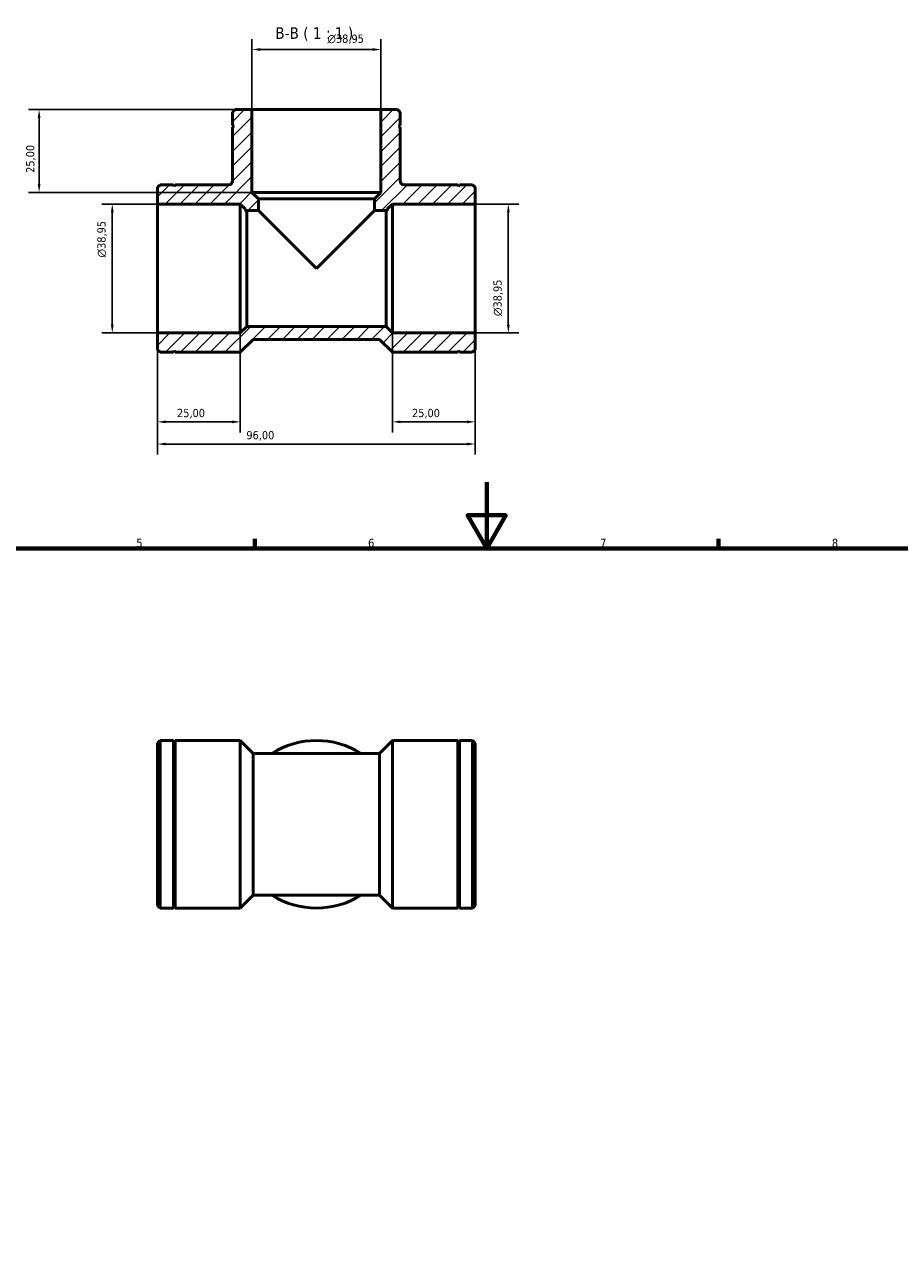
# Model space of a CAD drawing. Header units: millimetres. Extents: x 0 to 905, y 0 to 732.
# Tile 4 of 5: x 281 to 545, y 364 to 732. Entities that reach past the tile are written whole.
import ezdxf

# ---------------------------------------------------------------- set-up
doc = ezdxf.new("R2010")
doc.units = ezdxf.units.MM
for name, color, linetype, lineweight in [('Border (ISO)', 7, 'Continuous', 70), ('Dimension (ISO)', 7, 'Continuous', 25), ('Hatch (ISO)', 7, 'Continuous', 18), ('Symbol (ISO)', 7, 'Continuous', 25), ('Visible (ISO)', 7, 'Continuous', 50)]:
    doc.layers.add(name, color=color, linetype=linetype, lineweight=lineweight)
doc.styles.add('Label Text (ISO)', font='tahoma.ttf')
doc.styles.add('Note Text (ISO)', font='tahoma.ttf')
doc.dimstyles.new('Default (ISO)', dxfattribs={"dimtxt": 2.5, "dimasz": 2.5, "dimexe": 3.175, "dimexo": 0, "dimgap": 0.762, "dimtad": 1, "dimrnd": 1e-08, "dimzin": 0, "dimtxsty": 'Note Text (ISO)', "dimcen": 0.09, "dimdle": 10, "dimclrd": 256, "dimclre": 256, "dimclrt": 232, "dimazin": 0, "dimtfac": 1.40208, "dimtmove": 0, "dimatfit": 3, "dimfxl": 1, "dimtolj": 1, "dimtzin": 0, "dimlwd": -1, "dimlwe": -1, "dimarcsym": 0})

# ---------------------------------------------------------------- blocks, each defined once
blk = doc.blocks.new('Borders Default Border')
at = {"layer": 'Border (ISO)'}
for p, q in [((350.42, 574), (350.42, 576.9)), ((490.58, 574), (490.58, 576.9))]:
    blk.add_line(p, q, dxfattribs=at)
at = {"layer": 'Border (ISO)', "flags": 128}
for points in [[(420.5, 594), (420.5, 574), (414.73, 584), (426.27, 584), (420.5, 574)], [(20, 20), (20, 574), (821, 574), (821, 20), (20, 20)]]:
    blk.add_lwpolyline(points, dxfattribs=at)
at = {"layer": 'Border (ISO)', "color": 232, "true_color": 0xca0064, "char_height": 2.5, "attachment_point": 7, "style": 'Note Text (ISO)'}
for s, insert in [('5', (314.64, 574.35)), ('6', (384.66, 574.35)), ('7', (454.77, 574.4)), ('8', (524.81, 574.34))]:
    blk.add_mtext(s, dxfattribs=dict(at, insert=insert))
blk = doc.blocks.new('*D7')
at = {"layer": 'Defpoints', "color": 0, "transparency": 16777216}
for p in [(349.56, 706.57), (285.24, 681.57), (349.56, 681.57)]:
    blk.add_point(p, dxfattribs=at)
at = {"layer": 'Dimension (ISO)', "transparency": 16777216}
for p, q in [((349.56, 706.57), (282.07, 706.57)), ((285.24, 704.07), (285.24, 684.07)), ((349.56, 681.57), (282.07, 681.57))]:
    blk.add_line(p, q, dxfattribs=at)
for points in [[(284.83, 704.07), (285.66, 704.07), (285.24, 706.57)], [(284.83, 684.07), (285.66, 684.07), (285.24, 681.57)]]:
    blk.add_solid(points, dxfattribs=at)
at = {"layer": 'Dimension (ISO)', "color": 232, "true_color": 0xca0064, "transparency": 16777216, "insert": (281.31, 687.46), "char_height": 2.5, "attachment_point": 1, "rotation": 90, "style": 'Note Text (ISO)'}
blk.add_mtext('\\A1;25,00', dxfattribs=at)
blk = doc.blocks.new('*D8')
at = {"layer": 'Defpoints', "color": 0, "transparency": 16777216}
for p in [(307.36, 678.05), (321.03, 678.05), (321.03, 639.09)]:
    blk.add_point(p, dxfattribs=at)
at = {"layer": 'Dimension (ISO)', "transparency": 16777216}
for p, q in [((321.03, 678.05), (304.19, 678.05)), ((307.36, 641.59), (307.36, 675.55)), ((321.03, 639.09), (304.19, 639.09))]:
    blk.add_line(p, q, dxfattribs=at)
for points in [[(306.94, 675.55), (307.78, 675.55), (307.36, 678.05)], [(306.94, 641.59), (307.78, 641.59), (307.36, 639.09)]]:
    blk.add_solid(points, dxfattribs=at)
at = {"layer": 'Dimension (ISO)', "color": 232, "true_color": 0xca0064, "transparency": 16777216, "insert": (302.84, 661.89), "char_height": 2.5, "attachment_point": 1, "rotation": 90, "style": 'Note Text (ISO)'}
blk.add_mtext('\\A1;\\fAIGDT|b0|i0;\\H2.5000;\\ln\\fTahoma|b0|i0;\\H2.5000;38,95', dxfattribs=at)
blk = doc.blocks.new('*D9')
at = {"layer": 'Defpoints', "color": 0, "transparency": 16777216}
for p in [(417.03, 678.05), (417.03, 639.09), (427.03, 639.09)]:
    blk.add_point(p, dxfattribs=at)
at = {"layer": 'Dimension (ISO)', "transparency": 16777216}
for p, q in [((417.03, 678.05), (430.21, 678.05)), ((427.03, 675.55), (427.03, 641.59)), ((417.03, 639.09), (430.21, 639.09))]:
    blk.add_line(p, q, dxfattribs=at)
for points in [[(426.61, 675.55), (427.45, 675.55), (427.03, 678.05)], [(426.61, 641.59), (427.45, 641.59), (427.03, 639.09)]]:
    blk.add_solid(points, dxfattribs=at)
at = {"layer": 'Dimension (ISO)', "color": 232, "true_color": 0xca0064, "transparency": 16777216, "insert": (422.51, 644.18), "char_height": 2.5, "attachment_point": 1, "rotation": 90, "style": 'Note Text (ISO)'}
blk.add_mtext('\\A1;\\fAIGDT|b0|i0;\\H2.5000;\\ln\\fTahoma|b0|i0;\\H2.5000;38,95', dxfattribs=at)
blk = doc.blocks.new('*D10')
at = {"layer": 'Defpoints', "color": 0, "transparency": 16777216}
for p in [(392.03, 639.09), (417.03, 639.09), (392.03, 612.22)]:
    blk.add_point(p, dxfattribs=at)
at = {"layer": 'Dimension (ISO)', "transparency": 16777216}
for p, q in [((392.03, 639.09), (392.03, 609.04)), ((417.03, 639.09), (417.03, 609.04)), ((414.53, 612.22), (394.53, 612.22))]:
    blk.add_line(p, q, dxfattribs=at)
for points in [[(394.53, 612.63), (394.53, 611.8), (392.03, 612.22)], [(414.53, 612.63), (414.53, 611.8), (417.03, 612.22)]]:
    blk.add_solid(points, dxfattribs=at)
at = {"layer": 'Dimension (ISO)', "color": 232, "true_color": 0xca0064, "transparency": 16777216, "insert": (397.92, 616.15), "char_height": 2.5, "attachment_point": 1, "style": 'Note Text (ISO)'}
blk.add_mtext('\\A1;25,00', dxfattribs=at)
blk = doc.blocks.new('*D11')
at = {"layer": 'Defpoints', "color": 0, "transparency": 16777216}
for p in [(321.03, 639.09), (346.03, 639.09), (321.03, 612.22)]:
    blk.add_point(p, dxfattribs=at)
at = {"layer": 'Dimension (ISO)', "transparency": 16777216}
for p, q in [((321.03, 639.09), (321.03, 609.04)), ((346.03, 639.09), (346.03, 609.04)), ((343.53, 612.22), (323.53, 612.22))]:
    blk.add_line(p, q, dxfattribs=at)
for points in [[(323.53, 612.63), (323.53, 611.8), (321.03, 612.22)], [(343.53, 612.63), (343.53, 611.8), (346.03, 612.22)]]:
    blk.add_solid(points, dxfattribs=at)
at = {"layer": 'Dimension (ISO)', "color": 232, "true_color": 0xca0064, "transparency": 16777216, "insert": (326.92, 616.15), "char_height": 2.5, "attachment_point": 1, "style": 'Note Text (ISO)'}
blk.add_mtext('\\A1;25,00', dxfattribs=at)
blk = doc.blocks.new('*D12')
at = {"layer": 'Defpoints', "color": 0, "transparency": 16777216}
for p in [(321.03, 639.09), (417.03, 639.09), (321.03, 605.52)]:
    blk.add_point(p, dxfattribs=at)
at = {"layer": 'Dimension (ISO)', "transparency": 16777216}
for p, q in [((321.03, 639.09), (321.03, 602.35)), ((417.03, 639.09), (417.03, 602.35)), ((414.53, 605.52), (323.53, 605.52))]:
    blk.add_line(p, q, dxfattribs=at)
for points in [[(323.53, 605.94), (323.53, 605.11), (321.03, 605.52)], [(414.53, 605.94), (414.53, 605.11), (417.03, 605.52)]]:
    blk.add_solid(points, dxfattribs=at)
at = {"layer": 'Dimension (ISO)', "color": 232, "true_color": 0xca0064, "transparency": 16777216, "insert": (347.88, 609.46), "char_height": 2.5, "attachment_point": 1, "style": 'Note Text (ISO)'}
blk.add_mtext('\\A1;96,00', dxfattribs=at)
blk = doc.blocks.new('*D13')
at = {"layer": 'Defpoints', "color": 0, "transparency": 16777216}
for p in [(388.51, 724.73), (349.56, 706.57), (388.51, 706.57)]:
    blk.add_point(p, dxfattribs=at)
at = {"layer": 'Dimension (ISO)', "transparency": 16777216}
for p, q in [((349.56, 706.57), (349.56, 727.9)), ((388.51, 706.57), (388.51, 727.9)), ((352.06, 724.73), (386.01, 724.73))]:
    blk.add_line(p, q, dxfattribs=at)
for points in [[(352.06, 725.15), (352.06, 724.31), (349.56, 724.73)], [(386.01, 725.15), (386.01, 724.31), (388.51, 724.73)]]:
    blk.add_solid(points, dxfattribs=at)
at = {"layer": 'Dimension (ISO)', "color": 232, "true_color": 0xca0064, "transparency": 16777216, "insert": (372.35, 729.25), "char_height": 2.5, "attachment_point": 1, "style": 'Note Text (ISO)'}
blk.add_mtext('\\A1;\\fAIGDT|b0|i0;\\H2.5000;\\ln\\fTahoma|b0|i0;\\H2.5000;38,95', dxfattribs=at)

msp = doc.modelspace()

# ---------------------------------------------------------------- hatches: boundary and pattern name
at = {"layer": 'Hatch (ISO)'}
h = msp.add_hatch(dxfattribs=at)
h.set_pattern_fill('ANSI31', color=256, scale=25.4, style=0)
h.set_pattern_definition([(45, (0, 0), (-2.245064, 2.245064), [])])
edge = h.paths.add_edge_path()
edge.add_line((344.491, 706.569), (343.712, 705.79))
edge.add_line((343.712, 705.79), (343.712, 701.777))
edge.add_line((343.712, 701.777), (344.212, 701.527))
edge.add_line((344.212, 701.527), (343.712, 701.277))
edge.add_line((343.712, 701.277), (343.712, 685.056))
edge.add_spline(control_points=[(343.712, 685.056), (343.712, 684.978), (343.705, 684.9), (343.673, 684.746), (343.65, 684.671), (343.559, 684.459), (343.473, 684.332), (343.256, 684.118), (343.128, 684.033), (342.847, 683.918), (342.696, 683.888), (342.544, 683.888)], knot_values=[-0.1840265, -0.1840265, -0.1840265, -0.1840265, -0.160487, -0.160487, -0.1369475, -0.1369475, -0.0912983, -0.0912983, -0.0456492, -0.0456492, 0, 0, 0, 0], degree=3, periodic=0)
edge.add_line((342.544, 683.888), (326.323, 683.888))
edge.add_line((326.323, 683.888), (326.073, 683.388))
edge.add_line((326.073, 683.388), (325.823, 683.888))
edge.add_line((325.823, 683.888), (321.81, 683.888))
edge.add_line((321.81, 683.888), (321.031, 683.109))
edge.add_line((321.031, 683.109), (321.031, 678.045))
edge.add_line((321.031, 678.045), (346.031, 678.045))
edge.add_line((346.031, 678.045), (347.608, 676.469))
edge.add_line((347.608, 676.469), (347.608, 676.098))
edge.add_line((347.608, 676.098), (351.503, 676.098))
edge.add_line((351.503, 676.098), (351.503, 679.622))
edge.add_line((351.503, 679.622), (349.555, 681.569))
edge.add_line((349.555, 681.569), (349.555, 706.569))
edge.add_line((349.555, 706.569), (344.491, 706.569))
h.paths.add_polyline_path([(416.252, 633.25), (417.031, 634.029), (417.031, 639.093), (392.031, 639.093), (390.084, 641.041), (347.979, 641.041), (346.031, 639.093), (321.031, 639.093), (321.031, 634.029), (321.81, 633.25), (325.823, 633.25), (326.073, 633.75), (326.323, 633.25), (346.031, 633.25), (349.926, 637.146), (388.136, 637.146), (392.031, 633.25), (411.74, 633.25), (411.99, 633.75), (412.24, 633.25)])
edge = h.paths.add_edge_path()
edge.add_line((417.031, 683.109), (416.252, 683.888))
edge.add_line((416.252, 683.888), (412.24, 683.888))
edge.add_line((412.24, 683.888), (411.99, 683.388))
edge.add_line((411.99, 683.388), (411.74, 683.888))
edge.add_line((411.74, 683.888), (395.519, 683.888))
edge.add_spline(control_points=[(395.519, 683.888), (395.44, 683.888), (395.362, 683.896), (395.208, 683.927), (395.133, 683.951), (394.921, 684.041), (394.794, 684.127), (394.58, 684.344), (394.495, 684.472), (394.38, 684.754), (394.35, 684.904), (394.35, 685.056)], knot_values=[-0.1840265, -0.1840265, -0.1840265, -0.1840265, -0.160487, -0.160487, -0.1369475, -0.1369475, -0.0912983, -0.0912983, -0.0456492, -0.0456492, 0, 0, 0, 0], degree=3, periodic=0)
edge.add_line((394.35, 685.056), (394.35, 701.277))
edge.add_line((394.35, 701.277), (393.85, 701.527))
edge.add_line((393.85, 701.527), (394.35, 701.777))
edge.add_line((394.35, 701.777), (394.35, 705.79))
edge.add_line((394.35, 705.79), (393.571, 706.569))
edge.add_line((393.571, 706.569), (388.507, 706.569))
edge.add_line((388.507, 706.569), (388.507, 681.569))
edge.add_line((388.507, 681.569), (386.56, 679.622))
edge.add_line((386.56, 679.622), (386.56, 676.098))
edge.add_line((386.56, 676.098), (390.455, 676.098))
edge.add_line((390.455, 676.098), (390.455, 676.469))
edge.add_line((390.455, 676.469), (392.031, 678.045))
edge.add_line((392.031, 678.045), (417.031, 678.045))
edge.add_line((417.031, 678.045), (417.031, 683.109))

# ---------------------------------------------------------------- linework, layer by layer
at = {"layer": 'Visible (ISO)'}
for p, q in [((344.491, 706.569), (343.712, 705.79)), ((343.712, 705.79), (343.712, 701.777)), ((349.555, 706.569), (344.491, 706.569)), ((349.555, 681.569), (349.555, 706.569)), ((388.507, 706.569), (349.555, 706.569)), ((393.571, 706.569), (388.507, 706.569)), ((388.507, 706.569), (388.507, 681.569)), ((394.35, 705.79), (393.571, 706.569)), ((394.35, 701.777), (394.35, 705.79)), ((343.712, 701.777), (344.212, 701.527)), ((344.212, 701.527), (343.712, 701.277)), ((343.712, 701.277), (343.712, 685.056)), ((393.85, 701.527), (394.35, 701.777)), ((394.35, 701.277), (393.85, 701.527)), ((394.35, 685.056), (394.35, 701.277)), ((321.81, 683.888), (321.031, 683.109)), ((321.031, 683.109), (321.031, 678.045)), ((325.823, 683.888), (321.81, 683.888)), ((326.073, 683.388), (325.823, 683.888)), ((326.323, 683.888), (326.073, 683.388)), ((342.544, 683.888), (326.323, 683.888)), ((351.503, 679.622), (349.555, 681.569)), ((388.507, 681.569), (349.555, 681.569)), ((388.507, 681.569), (386.56, 679.622)), ((411.74, 683.888), (395.519, 683.888)), ((411.99, 683.388), (411.74, 683.888)), ((412.24, 683.888), (411.99, 683.388)), ((416.252, 683.888), (412.24, 683.888)), ((417.031, 683.109), (416.252, 683.888)), ((417.031, 678.045), (417.031, 683.109)), ((321.031, 678.045), (346.031, 678.045)), ((321.031, 678.045), (321.031, 639.093)), ((346.031, 678.045), (347.608, 676.469)), ((346.031, 678.045), (346.031, 639.093)), ((351.503, 676.098), (351.503, 679.622)), ((386.56, 679.622), (351.503, 679.622)), ((386.56, 679.622), (386.56, 676.098)), ((390.455, 676.469), (392.031, 678.045)), ((392.031, 678.045), (417.031, 678.045)), ((392.031, 639.093), (392.031, 678.045)), ((417.031, 639.093), (417.031, 678.045)), ((347.608, 676.469), (347.608, 676.098)), ((347.608, 676.098), (351.503, 676.098)), ((347.979, 675.642), (347.979, 641.041)), ((351.503, 676.098), (369.031, 658.569)), ((369.031, 658.569), (386.56, 676.098)), ((386.56, 676.098), (390.455, 676.098)), ((390.084, 641.041), (390.084, 675.642)), ((390.455, 676.098), (390.455, 676.469)), ((347.979, 641.041), (346.031, 639.093)), ((390.084, 641.041), (347.979, 641.041)), ((392.031, 639.093), (390.084, 641.041)), ((346.031, 639.093), (321.031, 639.093)), ((321.031, 639.093), (321.031, 634.029)), ((417.031, 639.093), (392.031, 639.093)), ((417.031, 634.029), (417.031, 639.093)), ((321.031, 634.029), (321.81, 633.25)), ((325.823, 633.25), (326.073, 633.75)), ((326.073, 633.75), (326.323, 633.25)), ((346.031, 633.25), (349.926, 637.146)), ((349.926, 637.146), (388.136, 637.146)), ((388.136, 637.146), (392.031, 633.25)), ((411.74, 633.25), (411.99, 633.75)), ((411.99, 633.75), (412.24, 633.25)), ((416.252, 633.25), (417.031, 634.029)), ((321.81, 633.25), (325.823, 633.25)), ((326.323, 633.25), (346.031, 633.25)), ((392.031, 633.25), (411.74, 633.25)), ((412.24, 633.25), (416.252, 633.25)), ((321.031, 515.175), (321.81, 515.954)), ((321.81, 515.954), (321.81, 465.316)), ((325.823, 515.954), (321.81, 515.954)), ((325.823, 515.954), (325.823, 465.316)), ((326.073, 515.454), (325.823, 515.954)), ((326.073, 515.454), (326.323, 515.954)), ((326.323, 515.954), (326.323, 465.316)), ((346.031, 515.954), (326.323, 515.954)), ((346.031, 515.954), (346.031, 465.316)), ((349.926, 512.059), (346.031, 515.954)), ((388.136, 512.059), (392.031, 515.954)), ((392.031, 465.316), (392.031, 515.954)), ((392.031, 515.954), (411.74, 515.954)), ((411.74, 465.316), (411.74, 515.954)), ((411.99, 515.454), (411.74, 515.954)), ((411.99, 515.454), (412.24, 515.954)), ((412.24, 465.316), (412.24, 515.954)), ((412.24, 515.954), (416.252, 515.954)), ((416.252, 465.316), (416.252, 515.954)), ((417.031, 515.175), (416.252, 515.954)), ((321.031, 466.095), (321.031, 515.175)), ((326.073, 515.454), (326.073, 465.816)), ((411.99, 465.816), (411.99, 515.454)), ((417.031, 515.175), (417.031, 466.095)), ((349.926, 512.059), (349.926, 469.212)), ((349.926, 512.059), (388.136, 512.059)), ((388.136, 469.212), (388.136, 512.059)), ((349.926, 469.212), (346.031, 465.316)), ((349.926, 469.212), (388.136, 469.212)), ((388.136, 469.212), (392.031, 465.316)), ((321.031, 466.095), (321.81, 465.316)), ((325.823, 465.316), (321.81, 465.316)), ((326.073, 465.816), (325.823, 465.316)), ((326.073, 465.816), (326.323, 465.316)), ((346.031, 465.316), (326.323, 465.316)), ((392.031, 465.316), (411.74, 465.316)), ((411.99, 465.816), (411.74, 465.316)), ((411.99, 465.816), (412.24, 465.316)), ((412.24, 465.316), (416.252, 465.316)), ((417.031, 466.095), (416.252, 465.316))]:
    msp.add_line(p, q, dxfattribs=at)
for start, end in [(57.79577, 122.20423), (237.79577, 302.20423)]:
    msp.add_arc((369.031, 490.635), 25.319, start, end, dxfattribs=at)
for points, knots in [([(343.712, 685.056), (343.712, 684.978), (343.705, 684.9), (343.673, 684.746), (343.65, 684.671), (343.559, 684.459), (343.473, 684.332), (343.256, 684.118), (343.128, 684.033), (342.847, 683.918), (342.696, 683.888), (342.544, 683.888)], [-0.18402648, -0.18402648, -0.18402648, -0.18402648, -0.16048697, -0.16048697, -0.13694745, -0.13694745, -0.0912983, -0.0912983, -0.04564915, -0.04564915, 0, 0, 0, 0]), ([(395.519, 683.888), (395.44, 683.888), (395.362, 683.896), (395.208, 683.927), (395.133, 683.951), (394.921, 684.041), (394.794, 684.127), (394.58, 684.344), (394.495, 684.472), (394.38, 684.754), (394.35, 684.904), (394.35, 685.056)], [-0.18402648, -0.18402648, -0.18402648, -0.18402648, -0.16048697, -0.16048697, -0.13694745, -0.13694745, -0.0912983, -0.0912983, -0.04564915, -0.04564915, 0, 0, 0, 0]), ([(347.979, 675.642), (347.95, 675.677), (347.923, 675.711), (347.704, 675.98), (347.608, 676.098), (347.608, 676.098)], [-3.24211973, -3.24211973, -3.24211973, -3.24211973, -3.19588229, -3.19588229, -2.84657385, -2.84657385, -2.84657385, -2.84657385]), ([(390.455, 676.098), (390.455, 676.098), (390.358, 675.98), (390.14, 675.711), (390.112, 675.677), (390.084, 675.642)], [2.84657385, 2.84657385, 2.84657385, 2.84657385, 3.19588229, 3.19588229, 3.24211973, 3.24211973, 3.24211973, 3.24211973])]:
    msp.add_open_spline(points, degree=3, knots=knots, dxfattribs=at)

# ---------------------------------------------------------------- block references
msp.add_blockref('Borders Default Border', (0, 0))

# ---------------------------------------------------------------- texts
at = {"layer": 'Symbol (ISO)', "insert": (356.592, 727.323), "char_height": 3.5, "attachment_point": 7, "style": 'Label Text (ISO)'}
msp.add_mtext('B-B ( 1 : 1 )', dxfattribs=at)

# ---------------------------------------------------------------- dimensions: what is measured, and where the dimension line sits
at = {"layer": 'Dimension (ISO)'}
for base, p1, p2, angle, picture, middle in [((388.507, 724.73), (349.555, 706.569), (388.507, 706.569), 180, '*D13', (377.883, 724.73)), ((307.361, 678.045), (321.031, 639.093), (321.031, 678.045), 90, '*D8', (307.361, 667.421)), ((427.031, 639.093), (417.031, 678.045), (417.031, 639.093), 90, '*D9', (427.031, 649.717))]:
    dim = msp.add_linear_dim(base=base, p1=p1, p2=p2, angle=angle, text='\\fAIGDT|b0|i0;\\H2.5000;\\ln\\fTahoma|b0|i0;\\H2.5000;<>', dimstyle='Default (ISO)', override={"dimdec": 2, "dimtp": 0, "dimtm": 0, "dimtdec": 2, "dimtofl": 0, "dimatfit": 1}, dxfattribs=at)
    dim.commit()
    dim.dimension.update_dxf_attribs({"geometry": picture, "text_midpoint": middle, "dimtype": 160})
for base, p1, p2, angle, picture, middle in [((285.243, 681.569), (349.555, 706.569), (349.555, 681.569), 270, '*D7', (285.243, 691.569)), ((321.031, 605.524), (417.031, 639.093), (321.031, 639.093), 180, '*D12', (352.031, 605.524)), ((392.031, 612.218), (417.031, 639.093), (392.031, 639.093), 180, '*D10', (402.031, 612.218))]:
    dim = msp.add_linear_dim(base=base, p1=p1, p2=p2, angle=angle, dimstyle='Default (ISO)', override={"dimdec": 2, "dimtp": 0, "dimtm": 0, "dimtdec": 2, "dimtofl": 0, "dimatfit": 1}, dxfattribs=at)
    dim.commit()
    dim.dimension.update_dxf_attribs({"geometry": picture, "text_midpoint": middle, "dimtype": 160})
dim = msp.add_linear_dim(base=(321.031, 612.218), p1=(346.031, 639.093), p2=(321.031, 639.093), dimstyle='Default (ISO)', override={"dimdec": 2, "dimtp": 0, "dimtm": 0, "dimtdec": 2, "dimtofl": 0, "dimatfit": 1}, dxfattribs=at)
dim.commit()
dim.dimension.update_dxf_attribs({"geometry": '*D11', "text_midpoint": (331.031, 612.218), "dimtype": 160})

doc.saveas('drawing.dxf')
